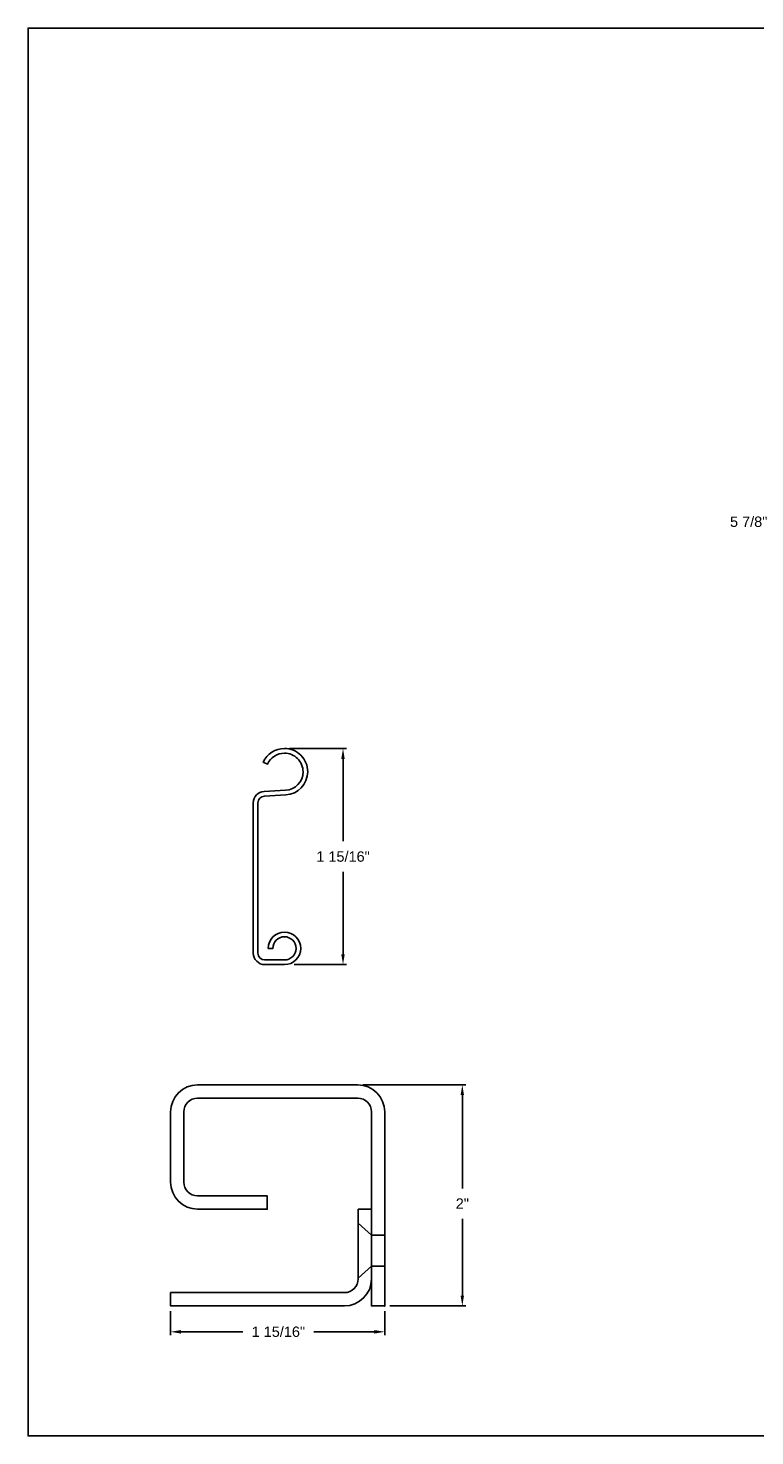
# Model space of a CAD drawing. Header units: inches. Extents: x 169.6 to 213.7, y 214.8 to 266.5.
# Tile 24 of 31: x 169.6 to 176.2, y 234.4 to 247.2. Entities that reach past the tile are written whole.
import ezdxf

# ---------------------------------------------------------------- set-up
doc = ezdxf.new("R2010")
doc.units = ezdxf.units.IN
doc.header["$LTSCALE"] = 0.25
doc.header["$MEASUREMENT"] = 0
doc.layers.add('ANNOTATIONS', color=1, linetype='Continuous')
doc.layers.add('DETAILS', color=4, linetype='Continuous')
doc.styles.add('ARIAL', font='arial.ttf', dxfattribs={"height": 0.09375})
doc.dimstyles.new('ARIAL', dxfattribs={"dimtxt": 0.09375, "dimasz": 0.09375, "dimexe": 0.03125, "dimexo": 0.046875, "dimgap": 0.09, "dimtad": 0, "dimtih": 1, "dimtoh": 1, "dimdec": 4, "dimzin": 0, "dimdsep": 46, "dimlunit": 4, "dimtxsty": 'ARIAL', "dimcen": 0.09, "dimadec": 0, "dimazin": 0, "dimtfac": 1, "dimtdec": 4, "dimtix": 1, "dimtofl": 0, "dimtmove": 0, "dimatfit": 3, "dimfxl": 0.18, "dimfrac": 2, "dimtolj": 1, "dimtzin": 0, "dimarcsym": 0})
doc.dimstyles.new('STANDARD$0', dxfattribs={"dimtxt": 0.09375, "dimasz": 0.09375, "dimexe": 0.03125, "dimexo": 0.046875, "dimgap": 0.09, "dimtad": 0, "dimtih": 1, "dimtoh": 1, "dimdec": 4, "dimzin": 0, "dimdsep": 46, "dimtxsty": 'ARIAL', "dimcen": 0.09, "dimadec": 0, "dimazin": 0, "dimtfac": 1, "dimtdec": 4, "dimtofl": 0, "dimtmove": 0, "dimatfit": 1, "dimfxl": 1, "dimtolj": 1, "dimtzin": 0, "dimarcsym": 0})

# ---------------------------------------------------------------- blocks, each defined once
blk = doc.blocks.new('*D20')
at = {"layer": 'ANNOTATIONS', "color": 0, "lineweight": -2, "transparency": 16777216}
for p, q in [((170.877, 235.575), (170.877, 235.357)), ((172.814, 235.575), (172.814, 235.357)), ((170.971, 235.388), (171.53, 235.388)), ((172.721, 235.388), (172.173, 235.388))]:
    blk.add_line(p, q, dxfattribs=at)
at = {"layer": 'ANNOTATIONS', "color": 0, "transparency": 16777216}
for points in [[(170.971, 235.404), (170.971, 235.372), (170.877, 235.388)], [(172.721, 235.404), (172.721, 235.372), (172.814, 235.388)]]:
    blk.add_solid(points, dxfattribs=at)
at = {"layer": 'defpoints', "color": 0, "transparency": 16777216}
for p in [(170.877, 235.622), (172.814, 235.622), (170.877, 235.388)]:
    blk.add_point(p, dxfattribs=at)
at = {"layer": 'ANNOTATIONS', "color": 0, "transparency": 16777216, "insert": (171.852, 235.388), "char_height": 0.09375, "attachment_point": 5, "style": 'ARIAL'}
blk.add_mtext('\\A1;1 15/16"', dxfattribs=at)
blk = doc.blocks.new('*D21')
at = {"layer": 'ANNOTATIONS', "color": 0, "lineweight": -2, "transparency": 16777216}
for p, q in [((172.616, 237.622), (173.547, 237.622)), ((173.516, 237.529), (173.516, 236.685)), ((173.516, 235.716), (173.516, 236.411)), ((172.861, 235.622), (173.547, 235.622))]:
    blk.add_line(p, q, dxfattribs=at)
at = {"layer": 'ANNOTATIONS', "color": 0, "transparency": 16777216}
for points in [[(173.5, 237.529), (173.531, 237.529), (173.516, 237.622)], [(173.5, 235.716), (173.531, 235.716), (173.516, 235.622)]]:
    blk.add_solid(points, dxfattribs=at)
at = {"layer": 'defpoints', "color": 0, "transparency": 16777216}
for p in [(172.569, 237.622), (173.516, 237.622), (172.814, 235.622)]:
    blk.add_point(p, dxfattribs=at)
at = {"layer": 'ANNOTATIONS', "color": 0, "transparency": 16777216, "insert": (173.516, 236.548), "char_height": 0.0938, "attachment_point": 5, "style": 'ARIAL'}
blk.add_mtext('\\A1;2"', dxfattribs=at)
blk = doc.blocks.new('*D22')
at = {"layer": 'ANNOTATIONS', "color": 0, "lineweight": -2, "transparency": 16777216}
for p, q in [((176.606, 243.615), (176.606, 242.684)), ((177.094, 242.499), (177.094, 242.747)), ((176.512, 242.716), (176.359, 242.716)), ((177.188, 242.716), (177.282, 242.716))]:
    blk.add_line(p, q, dxfattribs=at)
at = {"layer": 'ANNOTATIONS', "color": 0, "transparency": 16777216}
for points in [[(176.512, 242.731), (176.512, 242.7), (176.606, 242.716)], [(177.188, 242.731), (177.188, 242.7), (177.094, 242.716)]]:
    blk.add_solid(points, dxfattribs=at)
at = {"layer": 'defpoints', "color": 0, "transparency": 16777216}
for p in [(176.606, 243.662), (176.606, 242.716), (177.094, 242.452)]:
    blk.add_point(p, dxfattribs=at)
at = {"layer": 'ANNOTATIONS', "color": 0, "transparency": 16777216, "insert": (176.106, 242.716), "char_height": 0.0938, "attachment_point": 5, "style": 'ARIAL'}
blk.add_mtext('\\A1;5 7/8"', dxfattribs=at)
blk = doc.blocks.new('*D61')
at = {"layer": 'ANNOTATIONS', "color": 0, "lineweight": -2, "transparency": 16777216}
for p, q in [((171.954, 240.665), (172.468, 240.665)), ((172.437, 240.571), (172.437, 239.826)), ((172.437, 238.804), (172.437, 239.549)), ((171.996, 238.71), (172.468, 238.71))]:
    blk.add_line(p, q, dxfattribs=at)
at = {"layer": 'ANNOTATIONS', "color": 0, "transparency": 16777216}
for points in [[(172.421, 240.571), (172.452, 240.571), (172.437, 240.665)], [(172.421, 238.804), (172.452, 238.804), (172.437, 238.71)]]:
    blk.add_solid(points, dxfattribs=at)
at = {"layer": 'defpoints', "color": 0, "transparency": 16777216}
for p in [(171.907, 240.665), (171.949, 238.71), (172.437, 238.71)]:
    blk.add_point(p, dxfattribs=at)
at = {"layer": 'ANNOTATIONS', "color": 0, "transparency": 16777216, "insert": (172.437, 239.687), "char_height": 0.09375, "attachment_point": 5, "style": 'ARIAL'}
blk.add_mtext('\\A1;1 15/16"', dxfattribs=at)

msp = doc.modelspace()

# ---------------------------------------------------------------- linework, layer by layer
at = {"layer": 'defpoints'}
msp.add_lwpolyline([(189.05875, 234.44685), (169.58887, 234.44685), (169.58887, 247.18196), (189.05875, 247.18196)], close=True, dxfattribs=at)
at = {"layer": 'DETAILS'}
for p, q in [((171.9065, 240.66477), (171.90726, 240.66477)), ((171.9065, 240.62277), (171.90726, 240.62277)), ((171.12184, 237.62233), (172.56934, 237.62233)), ((172.57434, 236.37233), (172.69434, 236.26295)), ((172.81434, 236.26295), (172.69434, 236.26295)), ((172.57434, 235.87233), (172.69434, 235.9817)), ((172.81434, 235.9817), (172.69434, 235.9817))]:
    msp.add_line(p, q, dxfattribs=at)
msp.add_lwpolyline([(172.11727, 240.45477, -0.39895955), (171.91826, 240.24506), (171.72602, 240.23499, 0.39895955), (171.66726, 240.17307), (171.66726, 238.81396, 0.41421356), (171.72926, 238.75196), (171.90726, 238.75196, 2.41421356), (171.80226, 238.85696), (171.76026, 238.85696, -2.41421356), (171.90726, 238.70996), (171.72926, 238.70996, -0.41421356), (171.62526, 238.81396), (171.62526, 240.17307, -0.39895955), (171.72382, 240.27693), (171.91607, 240.287, 0.39895955), (172.07527, 240.45477, 0.41491795), (171.90687, 240.62277, 0.29455643), (171.75408, 240.52473), (171.75377, 240.52404), (171.71555, 240.54146), (171.71586, 240.54215, -0.29428604), (171.9069, 240.66477, -0.41473176)], format="xyb", close=True, dxfattribs=at)
for points in [[(172.56934, 237.62233, -0.41421356), (172.81434, 237.37733), (172.81434, 235.62233), (172.69434, 235.62233), (172.69434, 237.37733, 0.41421356), (172.56934, 237.50233), (171.12184, 237.50233, 0.41421356), (170.99684, 237.37733), (170.99684, 236.74233, 0.41421356), (171.12184, 236.61733), (171.75184, 236.61733), (171.75184, 236.49733), (171.12184, 236.49733, -0.41421356), (170.87684, 236.74233), (170.87684, 237.37733, -0.41421356), (171.12184, 237.62233)], [(172.69434, 236.49733), (172.57434, 236.49733), (172.57434, 235.86733, -0.41421356), (172.44934, 235.74233), (170.87684, 235.74233), (170.87684, 235.62233), (172.44934, 235.62233, 0.41421356), (172.69434, 235.86733)]]:
    msp.add_lwpolyline(points, format="xyb", dxfattribs=at)
msp.add_point((172.81434, 235.62233), dxfattribs=at)
msp.add_point((172.81434, 235.62233), dxfattribs=at)

# ---------------------------------------------------------------- dimensions: what is measured, and where the dimension line sits
at = {"layer": 'ANNOTATIONS'}
for base, p1, p2, angle, text, picture, middle in [((176.60609, 242.71561), (177.09447, 242.45236), (176.60609, 243.66195), 180, '5 7/8"', '*D22', (176.10609, 242.71561)), ((172.43684, 238.70996), (171.90727, 240.66477), (171.94944, 238.70996), 90, '1 15/16"', '*D61', (172.43684, 239.68737))]:
    dim = msp.add_linear_dim(base=base, p1=p1, p2=p2, angle=angle, text=text, dimstyle='STANDARD$0', dxfattribs=at)
    dim.commit()
    dim.dimension.update_dxf_attribs({"geometry": picture, "text_midpoint": middle, "dimtype": 160})
for base, p2, angle, picture, middle in [((173.51571, 237.62233), (172.56934, 237.62233), 90, '*D21', (173.51571, 236.54773)), ((170.87684, 235.38803), (170.87684, 235.62233), 180, '*D20', (171.85177, 235.38803))]:
    dim = msp.add_linear_dim(base=base, p1=(172.81434, 235.62233), p2=p2, angle=angle, dimstyle='ARIAL', dxfattribs=at)
    dim.commit()
    dim.dimension.update_dxf_attribs({"geometry": picture, "text_midpoint": middle, "dimtype": 160})

doc.saveas('drawing.dxf')
